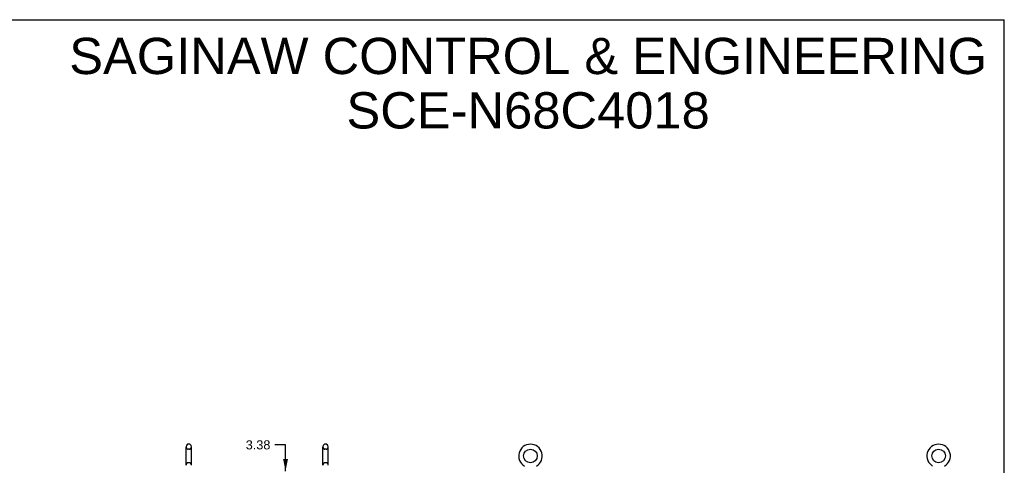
# Model space of a CAD drawing. Header units: inches. Extents: x 0 to 184, y 0 to 119.
# Tile 114 of 114: x 96 to 184, y 79 to 119. Entities that reach past the tile are written whole.
import ezdxf

# ---------------------------------------------------------------- set-up
doc = ezdxf.new("R2010")
doc.units = ezdxf.units.IN
doc.header["$LTSCALE"] = 10.121375
doc.header["$MEASUREMENT"] = 0
doc.linetypes.add('HIDDEN', pattern=[0.2, 0.1, -0.1])
doc.layers.get('0').update_dxf_attribs({"linetype": 'CONTINUOUS'})
doc.layers.add('DEFAULT_2', color=8, linetype='HIDDEN')
doc.layers.add('DIMENSIONS', color=7, linetype='CONTINUOUS')
doc.styles.get("Standard").update_dxf_attribs({"font": 'arial.ttf'})
doc.dimstyles.new('DIMSTYLE_1', dxfattribs={"dimtxt": 0.811875, "dimasz": 1.0825, "dimexe": 0.09, "dimexo": 0.07, "dimgap": 0.0375, "dimtad": 0, "dimtih": 1, "dimtoh": 1, "dimzin": 4, "dimdsep": 46, "dimtxsty": 'Standard', "dimblk": '_FILLED', "dimblk1": '_FILLED', "dimblk2": '_FILLED', "dimcen": 0.09, "dimadec": 3, "dimazin": 1, "dimtfac": 1, "dimtdec": 3, "dimtofl": 0, "dimtmove": 0, "dimatfit": 3, "dimldrblk": '_FILLED', "dimfxl": 0, "dimtolj": 1, "dimtzin": 4, "dimarcsym": 0})

# ---------------------------------------------------------------- blocks, each defined once
blk = doc.blocks.new('_FILLED')
at = {"color": 0, "linetype": 'ByBlock'}
blk.add_solid([(0, 0), (-1, 0.2), (-1, -0.2)], dxfattribs=at)
blk = doc.blocks.new('*D20')
at = {"layer": 'DIMENSIONS', "color": 2, "linetype": 'Continuous'}
for p, q in [((119.674, 80.995), (118.727, 80.995)), ((119.674, 78.646), (119.674, 80.995)), ((119.674, 75.271), (119.674, 73.106))]:
    blk.add_line(p, q, dxfattribs=at)
at = {"layer": 'DIMENSIONS', "color": 2, "linetype": 'Continuous', "xscale": 1.0825, "yscale": 1.0825, "zscale": 1.0825}
for p, rotation in [((119.674, 78.646), 270), ((119.674, 75.271), 90)]:
    blk.add_blockref('_FILLED', p, dxfattribs=dict(at, rotation=rotation))
at = {"layer": 'DIMENSIONS', "color": 2, "linetype": 'Continuous', "insert": (118.321, 81.401), "char_height": 0.8119, "width": 2.20625, "attachment_point": 3, "line_spacing_factor": 0.9}
blk.add_mtext('3.38', dxfattribs=at)

msp = doc.modelspace()

# ---------------------------------------------------------------- linework, layer by layer
at = {"color": 7, "linetype": 'Continuous'}
for p, q in [((0, 119.075), (184.025, 119.075)), ((184.025, 0), (184.025, 119.075)), ((110.769, 79.168), (110.769, 80.831)), ((111.075, 81.054), (110.947, 81.054)), ((111.252, 79.168), (111.252, 80.831)), ((123.019, 79.168), (123.019, 80.831)), ((123.325, 81.054), (123.197, 81.054)), ((123.502, 79.168), (123.502, 80.831)), ((110.77, 79.163), (110.769, 79.168)), ((111.252, 79.168), (111.252, 79.163)), ((123.02, 79.163), (123.019, 79.168)), ((123.502, 79.168), (123.502, 79.163))]:
    msp.add_line(p, q, dxfattribs=at)
for centre in [(141.602, 80), (178.144, 80)]:
    msp.add_circle(centre, 0.609, dxfattribs=at)
for centre, radius, start, end in [((111.011, 80.831), 0.241, 123.18477, 180), ((110.947, 80.929), 0.125, 90, 123.18477), ((111.075, 80.929), 0.125, 56.81523, 90), ((111.011, 80.831), 0.241, 0, 56.81523), ((123.261, 80.831), 0.241, 123.18477, 180), ((123.197, 80.929), 0.125, 90, 123.18477), ((123.325, 80.929), 0.125, 56.81523, 90), ((123.261, 80.831), 0.241, 0, 56.81523), ((141.602, 80), 1.054, 300.39933, 239.60067), ((178.144, 80), 1.054, 300.39933, 239.60067)]:
    msp.add_arc(centre, radius, start, end, dxfattribs=at)
at = {"layer": 'DEFAULT_2', "color": 8, "linetype": 'HIDDEN'}
for p, q in [((111.075, 80.609), (110.947, 80.609)), ((123.325, 80.609), (123.197, 80.609)), ((111.075, 79.391), (110.947, 79.391)), ((123.325, 79.391), (123.197, 79.391))]:
    msp.add_line(p, q, dxfattribs=at)
for centre, radius, start, end in [((111.011, 80.831), 0.241, 180, 236.81523), ((110.947, 80.734), 0.125, 236.81523, 270), ((111.075, 80.734), 0.125, 270, 303.18477), ((111.011, 80.831), 0.241, 303.18477, 360), ((123.261, 80.831), 0.241, 180, 236.81523), ((123.197, 80.734), 0.125, 236.81523, 270), ((123.325, 80.734), 0.125, 270, 303.18477), ((123.261, 80.831), 0.241, 303.18477, 360), ((111.011, 79.168), 0.241, 123.18477, 180), ((110.947, 79.266), 0.125, 90, 123.18477), ((111.075, 79.266), 0.125, 56.81523, 90), ((111.011, 79.168), 0.241, 0, 56.81523), ((123.261, 79.168), 0.241, 123.18477, 180), ((123.197, 79.266), 0.125, 90, 123.18477), ((123.325, 79.266), 0.125, 56.81523, 90), ((123.261, 79.168), 0.241, 0, 56.81523)]:
    msp.add_arc(centre, radius, start, end, dxfattribs=at)

# ---------------------------------------------------------------- texts
at = {"layer": 'DIMENSIONS', "color": 2, "linetype": 'Continuous', "insert": (141.392, 117.451), "char_height": 3.2475, "width": 82.0205, "attachment_point": 2, "line_spacing_factor": 0.9}
msp.add_mtext('SAGINAW CONTROL & ENGINEERING\\PSCE-N68C4018', dxfattribs=at)

# ---------------------------------------------------------------- dimensions: what is measured, and where the dimension line sits
at = {"layer": 'DIMENSIONS', "color": 2, "linetype": 'Continuous'}
dim = msp.add_linear_dim(base=(119.674474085, 75.27063383), p1=(126.023980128, 78.64563383), p2=(123.885980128, 75.27063383), angle=270, dimstyle='DIMSTYLE_1', dxfattribs=at)
dim.commit()
dim.dimension.update_dxf_attribs({"geometry": '*D20', "text_midpoint": (117.215663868, 80.990688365), "dimtype": 160})

doc.saveas('drawing.dxf')
